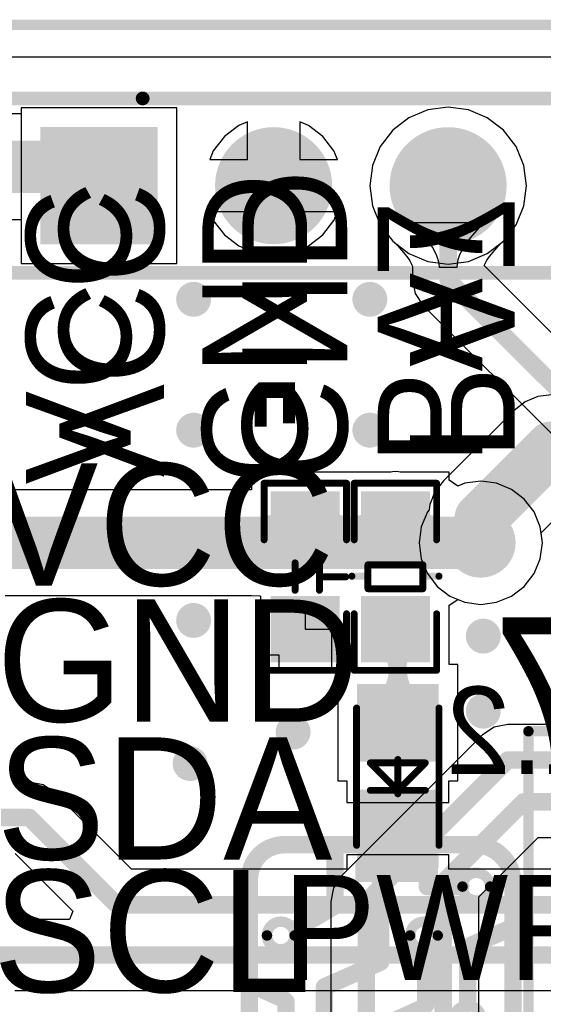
# Model space of a CAD drawing. Header units: millimetres. Extents: x -0.1 to 45.1, y -0.1 to 69.3.
# Tile 4 of 27: x 9.9 to 17.5, y 10.7 to 25.1. Entities that reach past the tile are written whole.
import ezdxf

# ---------------------------------------------------------------- set-up
doc = ezdxf.new("R2010")
doc.units = ezdxf.units.MM
for name, color, linetype in [('BottomLayer', 5, 'Continuous'), ('BottomOverlay', 54, 'Continuous'), ('BottomSolder', 6, 'Continuous'), ('KeepOutLayer', 6, 'Continuous'), ('MultiLayer', 9, 'Continuous'), ('PadHoleLayer', 156, 'Continuous'), ('TopLayer', 1, 'Continuous'), ('TopOverlay', 2, 'Continuous'), ('TopPaste', 8, 'Continuous'), ('TopSolder', 216, 'Continuous'), ('ViaHoleLayer', 16, 'Continuous')]:
    doc.layers.add(name, color=color, linetype=linetype)

# ---------------------------------------------------------------- blocks, each defined once
blk = doc.blocks.new('SSOP_28_L10_2_W5_3_P0_65_LS7_8_BL_11')
at = {"layer": 'TopOverlay', "const_width": 0.152}
for points in [[(-5.181, 2.219), (5.181, 2.219)], [(-5.181, -2.219), (-5.181, 2.219)]]:
    blk.add_lwpolyline(points, dxfattribs=at)
at = {"layer": 'TopOverlay', "const_width": 0.0762}
blk.add_lwpolyline([(-5.219, 2.219, 1), (-5.143, 2.219, 1)], format="xyb", close=True, dxfattribs=at)
blk.add_lwpolyline([(-5.219, 2.219, 1), (-5.143, 2.219, 1)], format="xyb", close=True, dxfattribs=at)
blk = doc.blocks.new('0603R_13')
at = {"layer": 'TopLayer'}
for points in [[(-1.143, -0.4), (-0.381, -0.4), (-1.143, 0.4), (-0.381, 0.4)], [(0.381, -0.4), (1.143, -0.4), (0.381, 0.4), (1.143, 0.4)]]:
    blk.add_solid(points, dxfattribs=at)
at = {"layer": 'TopOverlay'}
for points, const_width in [([(-1.362, 0.6), (-0.538, 0.6)], 0.1), ([(-1.362, 0.6), (-1.362, -0.6)], 0.1), ([(0.008, 0.634), (0.008, 0.4)], 0.102), ([(0.538, 0.6), (1.362, 0.6)], 0.1), ([(1.362, 0.6), (1.362, -0.6)], 0.1), ([(-0.174, 0.4), (0.174, 0.4)], 0.1), ([(-0.174, 0.4), (-0.174, -0.4)], 0.1), ([(0.174, 0.4), (0.174, -0.4)], 0.1), ([(-0.174, -0.4), (0.174, -0.4)], 0.1), ([(0.008, -0.4), (0.008, -0.634)], 0.102), ([(-1.362, -0.6), (-0.538, -0.6)], 0.1), ([(0.538, -0.6), (1.362, -0.6)], 0.1)]:
    blk.add_lwpolyline(points, dxfattribs=dict(at, const_width=const_width))
for points, const_width in [([(-1.387, 0.6, 1), (-1.337, 0.6, 1)], 0.05), ([(-1.387, 0.6, 1), (-1.337, 0.6, 1)], 0.05), ([(-0.563, 0.6, 1), (-0.513, 0.6, 1)], 0.05), ([(-0.017, 0.634, 1), (0.034, 0.634, 1)], 0.0508), ([(0.513, 0.6, 1), (0.563, 0.6, 1)], 0.05), ([(1.337, 0.6, 1), (1.387, 0.6, 1)], 0.05), ([(1.337, 0.6, 1), (1.387, 0.6, 1)], 0.05), ([(-0.199, 0.4, 1), (-0.149, 0.4, 1)], 0.05), ([(-0.199, 0.4, 1), (-0.149, 0.4, 1)], 0.05), ([(-0.017, 0.4, 1), (0.034, 0.4, 1)], 0.0508), ([(0.149, 0.4, 1), (0.199, 0.4, 1)], 0.05), ([(0.149, 0.4, 1), (0.199, 0.4, 1)], 0.05), ([(-0.199, -0.4, 1), (-0.149, -0.4, 1)], 0.05), ([(-0.199, -0.4, 1), (-0.149, -0.4, 1)], 0.05), ([(-0.017, -0.4, 1), (0.034, -0.4, 1)], 0.0508), ([(0.149, -0.4, 1), (0.199, -0.4, 1)], 0.05), ([(0.149, -0.4, 1), (0.199, -0.4, 1)], 0.05), ([(-1.387, -0.6, 1), (-1.337, -0.6, 1)], 0.05), ([(-1.387, -0.6, 1), (-1.337, -0.6, 1)], 0.05), ([(-0.563, -0.6, 1), (-0.513, -0.6, 1)], 0.05), ([(0.513, -0.6, 1), (0.563, -0.6, 1)], 0.05), ([(1.337, -0.6, 1), (1.387, -0.6, 1)], 0.05), ([(1.337, -0.6, 1), (1.387, -0.6, 1)], 0.05), ([(-0.017, -0.634, 1), (0.034, -0.634, 1)], 0.0508)]:
    blk.add_lwpolyline(points, format="xyb", close=True, dxfattribs=dict(at, const_width=const_width))
at = {"layer": 'TopPaste'}
for points in [[(-1.143, -0.4), (-0.381, -0.4), (-1.143, 0.4), (-0.381, 0.4)], [(0.381, -0.4), (1.143, -0.4), (0.381, 0.4), (1.143, 0.4)]]:
    blk.add_solid(points, dxfattribs=at)
at = {"layer": 'TopSolder'}
for points in [[(-1.245, -0.502), (-0.279, -0.502), (-1.245, 0.502), (-0.279, 0.502)], [(0.279, -0.502), (1.245, -0.502), (0.279, 0.502), (1.245, 0.502)]]:
    blk.add_solid(points, dxfattribs=at)
blk = doc.blocks.new('PETER_B_19')
at = {"layer": 'BottomOverlay'}
for p, q in [((1.134, 3.564), (1.086, 3.564)), ((1.231, 3.516), (1.134, 3.564)), ((1.327, 3.419), (1.231, 3.516)), ((1.424, 3.226), (1.327, 3.419)), ((-1.188, 2.21), (-1.575, 3.226)), ((-0.801, 3.226), (-1.188, 2.21)), ((-0.564, 2.549), (-0.564, 3.226)), ((-0.032, 2.742), (-0.032, 3.226)), ((0.283, 3.081), (0.379, 3.177)), ((0.379, 3.177), (0.476, 3.226)), ((0.476, 3.226), (0.621, 3.226)), ((0.621, 3.226), (0.718, 3.177)), ((0.718, 3.177), (0.815, 3.081)), ((0.815, 2.21), (0.815, 3.226)), ((1.134, 2.549), (1.424, 3.226)), ((1.714, 2.549), (1.424, 3.226)), ((0.234, 2.936), (0.283, 3.081)), ((-1.43, 2.887), (-0.946, 2.887)), ((0.234, 2.839), (0.234, 2.936)), ((-0.564, 2.742), (-0.419, 2.597)), ((-0.08, 2.597), (-0.032, 2.742)), ((0.283, 2.694), (0.234, 2.839)), ((-0.419, 2.597), (-0.322, 2.549)), ((-0.177, 2.549), (-0.08, 2.597)), ((0.379, 2.597), (0.283, 2.694)), ((0.476, 2.549), (0.379, 2.597)), ((0.718, 2.597), (0.621, 2.549)), ((0.815, 2.694), (0.718, 2.597)), ((-0.322, 2.549), (-0.177, 2.549)), ((0.621, 2.549), (0.476, 2.549))]:
    blk.add_line(p, q, dxfattribs=at)
at = {"layer": 'BottomOverlay', "const_width": 0.254}
for points in [[(-1.93, 1.129, -0.414214), (-1.341, 1.719)], [(1.361, 1.721, -0.414214), (1.359, 1.719)], [(1.454, 1.721, -0.414214), (1.905, 1.27)], [(-1.372, -2.083, -0.414214), (-1.93, -1.524)], [(1.905, -1.575, -0.414214), (1.397, -2.083)]]:
    blk.add_lwpolyline(points, format="xyb", dxfattribs=at)
for points in [[(1.359, 1.719), (-1.341, 1.719)], [(-0.51, 1.717), (-0.51, 1.016)], [(0.152, 1.719), (0.152, 0.64)], [(0.813, 1.719), (0.813, -0.014)], [(1.454, 1.721), (1.361, 1.721)], [(1.905, 1.27), (1.905, -1.575)], [(-1.93, 1.129), (-1.93, 1.096)], [(-1.93, 1.096), (-1.93, -1.473)], [(-0.51, 1.016), (-1.88, 1.016)], [(1.372, 0.94), (1.372, 0.203)], [(0.152, 0.64), (-0.612, 0.295)], [(-1.27, 0.229), (-1.27, -0.584)], [(-0.612, 0.295), (-0.66, 0.247)], [(-0.66, 0.247), (-0.66, -0.533)], [(1.425, 0.15), (1.372, 0.203)], [(1.439, 0.15), (1.425, 0.15)], [(1.829, -0.025), (1.439, 0.15)], [(0.813, -0.014), (-0.004, -0.375)], [(-0.004, -0.375), (-0.004, -2.061)], [(-1.341, -0.629), (-1.829, -0.838)], [(-1.27, -0.584), (-1.341, -0.629)], [(1.219, -0.864), (0.66, -1.194)], [(0.66, -1.194), (0.66, -2.083)], [(-0.686, -1.473), (-1.168, -1.473)], [(-0.686, -1.473), (-0.686, -2.083)], [(1.397, -2.083), (-1.372, -2.083)]]:
    blk.add_lwpolyline(points, dxfattribs=at)
at = {"layer": 'BottomOverlay'}
for points, const_width in [([(-1.404, 1.719, 1), (-1.277, 1.719, 1)], 0.127), ([(-1.404, 1.719, 1), (-1.277, 1.719, 1)], 0.127), ([(-0.574, 1.717, 1), (-0.447, 1.717, 1)], 0.127), ([(0.089, 1.719, 1), (0.216, 1.719, 1)], 0.127), ([(0.749, 1.719, 1), (0.876, 1.719, 1)], 0.127), ([(1.296, 1.719, 1), (1.423, 1.719, 1)], 0.127), ([(1.296, 1.719, 1), (1.423, 1.719, 1)], 0.127), ([(1.298, 1.721, 1), (1.425, 1.721, 1)], 0.127), ([(1.298, 1.721, 1), (1.425, 1.721, 1)], 0.127), ([(1.39, 1.721, 1), (1.517, 1.721, 1)], 0.127), ([(1.39, 1.721, 1), (1.517, 1.721, 1)], 0.127), ([(1.598, 1.194, 1), (1.196, 1.194, 1)], 0.152), ([(1.841, 1.27, 1), (1.968, 1.27, 1)], 0.127), ([(1.841, 1.27, 1), (1.968, 1.27, 1)], 0.127), ([(-1.994, 1.129, 1), (-1.867, 1.129, 1)], 0.127), ([(-1.994, 1.129, 1), (-1.867, 1.129, 1)], 0.127), ([(-1.994, 1.096, 1), (-1.867, 1.096, 1)], 0.127), ([(-1.994, 1.096, 1), (-1.867, 1.096, 1)], 0.127), ([(1.158, 1.194, 1), (1.234, 1.194, 1)], 0.0762), ([(1.56, 1.194, 1), (1.636, 1.194, 1)], 0.0762), ([(-1.943, 1.016, 1), (-1.816, 1.016, 1)], 0.127), ([(-0.574, 1.016, 1), (-0.447, 1.016, 1)], 0.127), ([(-0.574, 1.016, 1), (-0.447, 1.016, 1)], 0.127), ([(1.308, 0.94, 1), (1.435, 0.94, 1)], 0.127), ([(-1.069, 0.457, 1), (-1.471, 0.457, 1)], 0.152), ([(0.089, 0.64, 1), (0.216, 0.64, 1)], 0.127), ([(0.089, 0.64, 1), (0.216, 0.64, 1)], 0.127), ([(-1.509, 0.457, 1), (-1.433, 0.457, 1)], 0.0762), ([(-1.107, 0.457, 1), (-1.031, 0.457, 1)], 0.0762), ([(-1.333, 0.229, 1), (-1.206, 0.229, 1)], 0.127), ([(-0.724, 0.247, 1), (-0.597, 0.247, 1)], 0.127), ([(-0.724, 0.247, 1), (-0.597, 0.247, 1)], 0.127), ([(-0.675, 0.295, 1), (-0.548, 0.295, 1)], 0.127), ([(-0.675, 0.295, 1), (-0.548, 0.295, 1)], 0.127), ([(1.308, 0.203, 1), (1.435, 0.203, 1)], 0.127), ([(1.308, 0.203, 1), (1.435, 0.203, 1)], 0.127), ([(1.362, 0.15, 1), (1.489, 0.15, 1)], 0.127), ([(1.362, 0.15, 1), (1.489, 0.15, 1)], 0.127), ([(1.376, 0.15, 1), (1.503, 0.15, 1)], 0.127), ([(1.376, 0.15, 1), (1.503, 0.15, 1)], 0.127), ([(0.749, -0.014, 1), (0.876, -0.014, 1)], 0.127), ([(0.749, -0.014, 1), (0.876, -0.014, 1)], 0.127), ([(1.765, -0.025, 1), (1.892, -0.025, 1)], 0.127), ([(-0.067, -0.375, 1), (0.06, -0.375, 1)], 0.127), ([(-0.067, -0.375, 1), (0.06, -0.375, 1)], 0.127), ([(-0.724, -0.533, 1), (-0.597, -0.533, 1)], 0.127), ([(-1.405, -0.629, 1), (-1.278, -0.629, 1)], 0.127), ([(-1.405, -0.629, 1), (-1.278, -0.629, 1)], 0.127), ([(-1.333, -0.584, 1), (-1.206, -0.584, 1)], 0.127), ([(-1.333, -0.584, 1), (-1.206, -0.584, 1)], 0.127), ([(-0.434, -0.762, 1), (-0.836, -0.762, 1)], 0.152), ([(1.649, -0.762, 1), (1.247, -0.762, 1)], 0.152), ([(-1.892, -0.838, 1), (-1.765, -0.838, 1)], 0.127), ([(-0.874, -0.762, 1), (-0.798, -0.762, 1)], 0.0762), ([(-0.472, -0.762, 1), (-0.396, -0.762, 1)], 0.0762), ([(1.209, -0.762, 1), (1.285, -0.762, 1)], 0.0762), ([(1.611, -0.762, 1), (1.687, -0.762, 1)], 0.0762), ([(1.156, -0.864, 1), (1.283, -0.864, 1)], 0.127), ([(0.597, -1.194, 1), (0.724, -1.194, 1)], 0.127), ([(0.597, -1.194, 1), (0.724, -1.194, 1)], 0.127), ([(-1.196, -1.473, 1), (-1.598, -1.473, 1)], 0.152), ([(-1.994, -1.473, 1), (-1.867, -1.473, 1)], 0.127), ([(-1.994, -1.524, 1), (-1.867, -1.524, 1)], 0.127), ([(-1.636, -1.473, 1), (-1.56, -1.473, 1)], 0.0762), ([(-1.232, -1.473, 1), (-1.105, -1.473, 1)], 0.127), ([(-1.234, -1.473, 1), (-1.158, -1.473, 1)], 0.0762), ([(-0.749, -1.473, 1), (-0.622, -1.473, 1)], 0.127), ([(-0.749, -1.473, 1), (-0.622, -1.473, 1)], 0.127), ([(1.841, -1.575, 1), (1.968, -1.575, 1)], 0.127), ([(1.841, -1.575, 1), (1.968, -1.575, 1)], 0.127), ([(-1.435, -2.083, 1), (-1.308, -2.083, 1)], 0.127), ([(-1.435, -2.083, 1), (-1.308, -2.083, 1)], 0.127), ([(-0.749, -2.083, 1), (-0.622, -2.083, 1)], 0.127), ([(-0.067, -2.061, 1), (0.06, -2.061, 1)], 0.127), ([(0.597, -2.083, 1), (0.724, -2.083, 1)], 0.127), ([(1.333, -2.083, 1), (1.46, -2.083, 1)], 0.127), ([(1.333, -2.083, 1), (1.46, -2.083, 1)], 0.127)]:
    blk.add_lwpolyline(points, format="xyb", close=True, dxfattribs=dict(at, const_width=const_width))
blk = doc.blocks.new('HDR1X10_23')
at = {"layer": 'BottomLayer', "const_width": 0.75}
for points in [[(2.165, 0, 1), (2.915, 0, 1)], [(4.705, 0, 1), (5.455, 0, 1)]]:
    blk.add_lwpolyline(points, format="xyb", close=True, dxfattribs=at)
at = {"layer": 'BottomLayer'}
blk.add_solid([(-0.75, -0.75), (0.75, -0.75), (-0.75, 0.75), (0.75, 0.75)], dxfattribs=at)
at = {"layer": 'BottomSolder', "const_width": 0.852}
for points in [[(2.114, 0, 1), (2.966, 0, 1)], [(4.654, 0, 1), (5.506, 0, 1)]]:
    blk.add_lwpolyline(points, format="xyb", close=True, dxfattribs=at)
at = {"layer": 'BottomSolder'}
blk.add_solid([(-0.852, -0.852), (0.852, -0.852), (-0.852, 0.852), (0.852, 0.852)], dxfattribs=at)
at = {"layer": 'MultiLayer', "const_width": 0.75}
for points in [[(2.165, 0, 1), (2.915, 0, 1)], [(4.705, 0, 1), (5.455, 0, 1)]]:
    blk.add_lwpolyline(points, format="xyb", close=True, dxfattribs=at)
at = {"layer": 'MultiLayer'}
blk.add_solid([(-0.75, -0.75), (0.75, -0.75), (-0.75, 0.75), (0.75, 0.75)], dxfattribs=at)
at = {"layer": 'PadHoleLayer'}
for points, const_width in [([(-0.288, 0, 1), (0.288, 0, 1)], 0.575), ([(2.29, 0, 1), (2.79, 0, 1)], 0.5), ([(4.83, 0, 1), (5.33, 0, 1)], 0.5)]:
    blk.add_lwpolyline(points, format="xyb", close=True, dxfattribs=dict(at, const_width=const_width))
at = {"layer": 'TopLayer', "const_width": 0.75}
for points in [[(2.165, 0, 1), (2.915, 0, 1)], [(4.705, 0, 1), (5.455, 0, 1)]]:
    blk.add_lwpolyline(points, format="xyb", close=True, dxfattribs=at)
at = {"layer": 'TopLayer'}
blk.add_solid([(-0.75, -0.75), (0.75, -0.75), (-0.75, 0.75), (0.75, 0.75)], dxfattribs=at)
at = {"layer": 'TopOverlay', "const_width": 0.2}
for points in [[(-1.27, 1.27), (0.635, 1.27)], [(0.635, 1.27), (24.13, 1.27)], [(-1.27, -1.27), (24.13, -1.27)]]:
    blk.add_lwpolyline(points, dxfattribs=at)
at = {"layer": 'TopOverlay', "const_width": 0.1}
blk.add_lwpolyline([(0.585, 1.27, 1), (0.685, 1.27, 1)], format="xyb", close=True, dxfattribs=at)
blk.add_lwpolyline([(0.585, 1.27, 1), (0.685, 1.27, 1)], format="xyb", close=True, dxfattribs=at)
at = {"layer": 'TopSolder', "const_width": 0.852}
for points in [[(2.114, 0, 1), (2.966, 0, 1)], [(4.654, 0, 1), (5.506, 0, 1)]]:
    blk.add_lwpolyline(points, format="xyb", close=True, dxfattribs=at)
at = {"layer": 'TopSolder'}
blk.add_solid([(-0.852, -0.852), (0.852, -0.852), (-0.852, 0.852), (0.852, 0.852)], dxfattribs=at)
blk = doc.blocks.new('0603_LED_S1_25')
at = {"layer": 'TopLayer'}
for points in [[(-0.305, 0.49), (-1.235, 0.49), (-0.305, -0.49), (-1.235, -0.49)], [(1.235, 0.49), (0.305, 0.49), (1.235, -0.49), (0.305, -0.49)]]:
    blk.add_solid(points, dxfattribs=at)
at = {"layer": 'TopOverlay', "const_width": 0.1}
for points in [[(-1.014, 0.6), (0.986, 0.6)], [(0.186, 0.4), (-0.214, 0)], [(-0.214, 0.4), (-0.214, -0.4)], [(0.186, 0.4), (0.186, -0.4)], [(-0.264, 0), (0.236, 0)], [(-0.214, 0), (0.186, -0.4)], [(-1.014, -0.6), (0.986, -0.6)]]:
    blk.add_lwpolyline(points, dxfattribs=at)
at = {"layer": 'TopOverlay', "const_width": 0.05}
for points in [[(-1.039, 0.6, 1), (-0.989, 0.6, 1)], [(0.961, 0.6, 1), (1.011, 0.6, 1)], [(-0.239, 0.4, 1), (-0.189, 0.4, 1)], [(0.161, 0.4, 1), (0.211, 0.4, 1)], [(0.161, 0.4, 1), (0.211, 0.4, 1)], [(-0.289, 0, 1), (-0.239, 0, 1)], [(-0.239, 0, 1), (-0.189, 0, 1)], [(-0.239, 0, 1), (-0.189, 0, 1)], [(0.211, 0, 1), (0.261, 0, 1)], [(-0.239, -0.4, 1), (-0.189, -0.4, 1)], [(0.161, -0.4, 1), (0.211, -0.4, 1)], [(0.161, -0.4, 1), (0.211, -0.4, 1)], [(-1.039, -0.6, 1), (-0.989, -0.6, 1)], [(0.961, -0.6, 1), (1.011, -0.6, 1)]]:
    blk.add_lwpolyline(points, format="xyb", close=True, dxfattribs=at)
at = {"layer": 'TopOverlay'}
blk.add_solid([(-1.549, -0.584), (-1.249, -0.584), (-1.549, 0.616), (-1.249, 0.616)], dxfattribs=at)
at = {"layer": 'TopPaste'}
for points in [[(-0.305, 0.49), (-1.235, 0.49), (-0.305, -0.49), (-1.235, -0.49)], [(1.235, 0.49), (0.305, 0.49), (1.235, -0.49), (0.305, -0.49)]]:
    blk.add_solid(points, dxfattribs=at)
at = {"layer": 'TopSolder'}
for points in [[(-0.203, 0.592), (-1.337, 0.592), (-0.203, -0.592), (-1.337, -0.592)], [(1.337, 0.592), (0.203, 0.592), (1.337, -0.592), (0.203, -0.592)]]:
    blk.add_solid(points, dxfattribs=at)
blk = doc.blocks.new('0603C_26')
at = {"layer": 'TopLayer'}
for points in [[(-1.143, -0.4), (-0.381, -0.4), (-1.143, 0.4), (-0.381, 0.4)], [(0.381, -0.4), (1.143, -0.4), (0.381, 0.4), (1.143, 0.4)]]:
    blk.add_solid(points, dxfattribs=at)
at = {"layer": 'TopOverlay', "const_width": 0.1}
for points in [[(-0.538, 0.6), (-1.362, 0.6)], [(-1.362, -0.6), (-1.362, 0.6)], [(0, 0.229), (0, 0.591)], [(1.362, 0.6), (0.538, 0.6)], [(1.362, -0.6), (1.362, 0.6)], [(0.197, 0.206), (-0.203, 0.206)], [(0.197, -0.149), (-0.203, -0.149)], [(0, -0.571), (0, -0.171)], [(-0.538, -0.6), (-1.362, -0.6)], [(1.362, -0.6), (0.538, -0.6)]]:
    blk.add_lwpolyline(points, dxfattribs=at)
at = {"layer": 'TopOverlay', "const_width": 0.05}
for points in [[(-1.387, 0.6, 1), (-1.337, 0.6, 1)], [(-1.387, 0.6, 1), (-1.337, 0.6, 1)], [(-0.563, 0.6, 1), (-0.513, 0.6, 1)], [(-0.025, 0.591, 1), (0.025, 0.591, 1)], [(0.513, 0.6, 1), (0.563, 0.6, 1)], [(1.337, 0.6, 1), (1.387, 0.6, 1)], [(1.337, 0.6, 1), (1.387, 0.6, 1)], [(-0.228, 0.206, 1), (-0.178, 0.206, 1)], [(-0.025, 0.229, 1), (0.025, 0.229, 1)], [(0.172, 0.206, 1), (0.222, 0.206, 1)], [(-0.228, -0.149, 1), (-0.178, -0.149, 1)], [(-0.025, -0.171, 1), (0.025, -0.171, 1)], [(0.172, -0.149, 1), (0.222, -0.149, 1)], [(-1.387, -0.6, 1), (-1.337, -0.6, 1)], [(-1.387, -0.6, 1), (-1.337, -0.6, 1)], [(-0.563, -0.6, 1), (-0.513, -0.6, 1)], [(-0.025, -0.571, 1), (0.025, -0.571, 1)], [(0.513, -0.6, 1), (0.563, -0.6, 1)], [(1.337, -0.6, 1), (1.387, -0.6, 1)], [(1.337, -0.6, 1), (1.387, -0.6, 1)]]:
    blk.add_lwpolyline(points, format="xyb", close=True, dxfattribs=at)
at = {"layer": 'TopPaste'}
for points in [[(-1.143, -0.4), (-0.381, -0.4), (-1.143, 0.4), (-0.381, 0.4)], [(0.381, -0.4), (1.143, -0.4), (0.381, 0.4), (1.143, 0.4)]]:
    blk.add_solid(points, dxfattribs=at)
at = {"layer": 'TopSolder'}
for points in [[(-1.245, -0.502), (-0.279, -0.502), (-1.245, 0.502), (-0.279, 0.502)], [(0.279, -0.502), (1.245, -0.502), (0.279, 0.502), (1.245, 0.502)]]:
    blk.add_solid(points, dxfattribs=at)

msp = doc.modelspace()

# ---------------------------------------------------------------- linework, layer by layer
at = {"layer": 'BottomLayer'}
for p, q in [((3.393, 24.534), (41.607, 24.534)), ((16.15, 23.801), (15.855, 23.762)), ((16.445, 23.762), (16.15, 23.801)), ((12.201, 23.791), (9.939, 23.791)), ((9.939, 23.791), (9.939, 21.529)), ((12.201, 21.529), (12.201, 23.791)), ((15.58, 23.648), (15.343, 23.467)), ((15.855, 23.762), (15.58, 23.648)), ((16.72, 23.648), (16.445, 23.762)), ((16.957, 23.467), (16.72, 23.648)), ((13.104, 23.537), (12.894, 23.376)), ((13.229, 23.589), (13.104, 23.537)), ((13.229, 23.041), (13.229, 23.589)), ((14.116, 23.537), (13.991, 23.589)), ((13.991, 23.589), (13.991, 23.041)), ((14.326, 23.376), (14.116, 23.537)), ((12.894, 23.376), (12.733, 23.166)), ((14.487, 23.166), (14.326, 23.376)), ((15.343, 23.467), (15.162, 23.23)), ((17.138, 23.23), (16.957, 23.467)), ((15.162, 23.23), (15.048, 22.955)), ((17.252, 22.955), (17.138, 23.23)), ((12.733, 23.166), (12.681, 23.041)), ((14.539, 23.041), (14.487, 23.166)), ((12.681, 23.041), (13.229, 23.041)), ((13.991, 23.041), (14.539, 23.041)), ((15.048, 22.955), (15.009, 22.66)), ((17.291, 22.66), (17.252, 22.955)), ((15.009, 22.66), (15.048, 22.365)), ((17.252, 22.365), (17.291, 22.66)), ((15.048, 22.365), (15.162, 22.09)), ((17.138, 22.09), (17.252, 22.365)), ((13.229, 22.279), (12.681, 22.279)), ((12.681, 22.279), (12.733, 22.154)), ((13.229, 21.731), (13.229, 22.279)), ((14.539, 22.279), (13.991, 22.279)), ((13.991, 22.279), (13.991, 21.731)), ((14.487, 22.154), (14.539, 22.279)), ((12.733, 22.154), (12.894, 21.944)), ((14.326, 21.944), (14.487, 22.154)), ((15.162, 22.09), (15.343, 21.853)), ((16.957, 21.853), (17.138, 22.09)), ((12.894, 21.944), (13.104, 21.783)), ((14.116, 21.783), (14.326, 21.944)), ((15.343, 21.853), (15.58, 21.672)), ((16.72, 21.672), (16.957, 21.853)), ((13.104, 21.783), (13.229, 21.731)), ((13.991, 21.731), (14.116, 21.783)), ((15.58, 21.672), (15.855, 21.558)), ((16.445, 21.558), (16.72, 21.672)), ((9.939, 21.529), (12.201, 21.529)), ((15.855, 21.558), (16.15, 21.519)), ((16.15, 21.519), (16.445, 21.558)), ((17.269, 19.512), (17.11, 19.39)), ((17.454, 19.589), (17.269, 19.512)), ((17.653, 19.615), (17.454, 19.589)), ((17.11, 19.39), (16.081, 18.362)), ((16.081, 18.362), (15.959, 18.202)), ((15.959, 18.202), (15.882, 18.017)), ((17.502, 17.609), (17.971, 18.078)), ((15.872, 17.943), (15.848, 17.911)), ((15.882, 18.017), (15.872, 17.943)), ((15.848, 17.911), (15.758, 17.695)), ((15.758, 17.695), (15.728, 17.463)), ((17.521, 17.463), (17.502, 17.609)), ((15.728, 17.463), (15.758, 17.23)), ((17.49, 17.23), (17.521, 17.463)), ((15.758, 17.23), (15.848, 17.014)), ((17.401, 17.014), (17.49, 17.23)), ((15.848, 17.014), (15.99, 16.828)), ((17.258, 16.828), (17.401, 17.014)), ((15.99, 16.828), (16.176, 16.686)), ((17.073, 16.686), (17.258, 16.828)), ((16.176, 16.686), (16.392, 16.596)), ((16.856, 16.596), (17.073, 16.686)), ((16.392, 16.596), (16.624, 16.566)), ((16.624, 16.566), (16.856, 16.596)), ((16.82, 14.779), (16.652, 14.666)), ((17.018, 14.818), (16.82, 14.779)), ((23.127, 14.818), (17.018, 14.818)), ((16.652, 14.666), (14.594, 12.609)), ((16.596, 12.308), (17.461, 13.173)), ((17.461, 13.173), (23.737, 13.173)), ((14.594, 12.609), (14.482, 12.441)), ((14.482, 12.441), (14.443, 12.243)), ((14.443, 12.243), (14.443, 9.817)), ((16.596, 8.496), (16.596, 12.308))]:
    msp.add_line(p, q, dxfattribs=at)
for points, const_width in [([(12.319, 21.006, 1), (12.573, 21.006, 1)], 0.254), ([(14.884, 21.006, 1), (15.138, 21.006, 1)], 0.254), ([(12.319, 19.101, 1), (12.573, 19.101, 1)], 0.254), ([(14.884, 19.101, 1), (15.138, 19.101, 1)], 0.254), ([(17.462, 18.847, 1), (17.843, 18.847, 1)], 0.381), ([(17.462, 18.847, 1), (17.843, 18.847, 1)], 0.381), ([(16.434, 17.818, 1), (16.815, 17.818, 1)], 0.381), ([(16.434, 17.818, 1), (16.815, 17.818, 1)], 0.381), ([(16.37, 17.463, 1), (16.878, 17.463, 1)], 0.508), ([(16.434, 17.526, 1), (16.815, 17.526, 1)], 0.381), ([(12.319, 16.332, 1), (12.573, 16.332, 1)], 0.254), ([(16.535, 16.104, 1), (16.789, 16.104, 1)], 0.254), ([(16.535, 15.011, 1), (16.789, 15.011, 1)], 0.254), ([(13.767, 14.707, 1), (14.021, 14.707, 1)], 0.254), ([(12.268, 14.249, 1), (12.522, 14.249, 1)], 0.254), ([(16.954, 14.3, 1), (17.081, 14.3, 1)], 0.127), ([(16.954, 14.3, 1), (17.081, 14.3, 1)], 0.127), ([(17.183, 13.691, 1), (17.31, 13.691, 1)], 0.127), ([(17.183, 13.691, 1), (17.31, 13.691, 1)], 0.127), ([(16.015, 12.522, 1), (16.142, 12.522, 1)], 0.127), ([(16.015, 12.522, 1), (16.142, 12.522, 1)], 0.127), ([(14.897, 12.243, 1), (15.024, 12.243, 1)], 0.127), ([(14.897, 12.243, 1), (15.024, 12.243, 1)], 0.127)]:
    msp.add_lwpolyline(points, format="xyb", close=True, dxfattribs=dict(at, const_width=const_width))
for points, const_width in [([(16.624, 17.818), (17.653, 18.847)], 0.762), ([(17.653, 18.847), (43.612, 18.847)], 0.762), ([(16.624, 17.526), (16.624, 17.818)], 0.762), ([(14.961, 12.243), (17.018, 14.3)], 0.254), ([(17.018, 14.3), (23.495, 14.3)], 0.254), ([(16.078, 12.522), (17.247, 13.691)], 0.254), ([(17.247, 13.691), (24.105, 13.691)], 0.254), ([(16.078, 8.128), (16.078, 12.522)], 0.254), ([(14.961, 9.449), (14.961, 12.243)], 0.254)]:
    msp.add_lwpolyline(points, dxfattribs=dict(at, const_width=const_width))
at = {"layer": 'KeepOutLayer', "const_width": 0.152}
msp.add_lwpolyline([(1.099, 25), (43.809, 25)], dxfattribs=at)
at = {"layer": 'MultiLayer'}
for points, const_width in [([(12.319, 21.006, 1), (12.573, 21.006, 1)], 0.254), ([(14.884, 21.006, 1), (15.138, 21.006, 1)], 0.254), ([(12.319, 19.101, 1), (12.573, 19.101, 1)], 0.254), ([(14.884, 19.101, 1), (15.138, 19.101, 1)], 0.254), ([(16.37, 17.463, 1), (16.878, 17.463, 1)], 0.508), ([(12.319, 16.332, 1), (12.573, 16.332, 1)], 0.254), ([(16.535, 16.104, 1), (16.789, 16.104, 1)], 0.254), ([(16.535, 15.011, 1), (16.789, 15.011, 1)], 0.254), ([(13.767, 14.707, 1), (14.021, 14.707, 1)], 0.254), ([(12.268, 14.249, 1), (12.522, 14.249, 1)], 0.254)]:
    msp.add_lwpolyline(points, format="xyb", close=True, dxfattribs=dict(at, const_width=const_width))
at = {"layer": 'TopLayer'}
for p, q in [((3.393, 24.534), (41.607, 24.534)), ((16.15, 23.801), (15.855, 23.762)), ((16.445, 23.762), (16.15, 23.801)), ((9.939, 23.705), (8.255, 23.705)), ((12.201, 23.791), (9.939, 23.791)), ((9.939, 23.791), (9.939, 23.705)), ((12.201, 21.529), (12.201, 23.791)), ((15.58, 23.648), (15.343, 23.467)), ((15.855, 23.762), (15.58, 23.648)), ((16.72, 23.648), (16.445, 23.762)), ((16.957, 23.467), (16.72, 23.648)), ((13.104, 23.537), (12.894, 23.376)), ((13.229, 23.589), (13.104, 23.537)), ((13.229, 23.041), (13.229, 23.589)), ((14.116, 23.537), (13.991, 23.589)), ((13.991, 23.589), (13.991, 23.041)), ((14.326, 23.376), (14.116, 23.537)), ((12.894, 23.376), (12.733, 23.166)), ((14.487, 23.166), (14.326, 23.376)), ((15.343, 23.467), (15.162, 23.23)), ((17.138, 23.23), (16.957, 23.467)), ((15.162, 23.23), (15.048, 22.955)), ((17.252, 22.955), (17.138, 23.23)), ((12.733, 23.166), (12.681, 23.041)), ((14.539, 23.041), (14.487, 23.166)), ((12.681, 23.041), (13.229, 23.041)), ((13.991, 23.041), (14.539, 23.041)), ((15.048, 22.955), (15.009, 22.66)), ((17.291, 22.66), (17.252, 22.955)), ((15.009, 22.66), (15.048, 22.365)), ((17.252, 22.365), (17.291, 22.66)), ((15.048, 22.365), (15.162, 22.09)), ((17.138, 22.09), (17.252, 22.365)), ((13.229, 22.279), (12.681, 22.279)), ((12.681, 22.279), (12.733, 22.154)), ((13.229, 21.731), (13.229, 22.279)), ((14.539, 22.279), (13.991, 22.279)), ((13.991, 22.279), (13.991, 21.731)), ((14.487, 22.154), (14.539, 22.279)), ((8.344, 22.168), (9.939, 22.168)), ((9.939, 22.168), (9.939, 21.529)), ((12.733, 22.154), (12.894, 21.944)), ((14.326, 21.944), (14.487, 22.154)), ((15.162, 22.09), (15.343, 21.853)), ((15.701, 22.048), (15.625, 22.124)), ((15.625, 22.124), (16.675, 22.124)), ((16.675, 22.124), (16.599, 22.048)), ((16.957, 21.853), (17.138, 22.09)), ((12.894, 21.944), (13.104, 21.783)), ((14.116, 21.783), (14.326, 21.944)), ((15.828, 21.902), (15.701, 22.048)), ((16.599, 22.048), (16.472, 21.902)), ((15.343, 21.853), (15.357, 21.843)), ((15.357, 21.843), (15.416, 21.783)), ((15.88, 21.833), (15.828, 21.902)), ((15.924, 21.766), (15.88, 21.833)), ((16.42, 21.833), (16.377, 21.766)), ((16.472, 21.902), (16.42, 21.833)), ((16.884, 21.783), (16.943, 21.843)), ((16.943, 21.843), (16.957, 21.853)), ((13.104, 21.783), (13.229, 21.731)), ((13.991, 21.731), (14.116, 21.783)), ((15.416, 21.783), (15.526, 21.657)), ((15.526, 21.657), (15.562, 21.609)), ((15.959, 21.702), (15.924, 21.766)), ((15.987, 21.64), (15.959, 21.702)), ((16.341, 21.702), (16.313, 21.64)), ((16.377, 21.766), (16.341, 21.702)), ((16.738, 21.609), (16.774, 21.657)), ((16.774, 21.657), (16.884, 21.783)), ((9.939, 21.529), (12.201, 21.529)), ((15.562, 21.609), (15.591, 21.564)), ((15.591, 21.564), (15.612, 21.527)), ((15.612, 21.527), (15.625, 21.498)), ((16.007, 21.581), (15.987, 21.64)), ((16.019, 21.525), (16.007, 21.581)), ((16.023, 21.471), (16.019, 21.525)), ((16.281, 21.525), (16.277, 21.471)), ((16.293, 21.581), (16.281, 21.525)), ((16.313, 21.64), (16.293, 21.581)), ((16.675, 21.498), (16.688, 21.527)), ((16.688, 21.527), (16.709, 21.564)), ((16.709, 21.564), (16.738, 21.609)), ((15.625, 21.498), (15.632, 21.479)), ((15.632, 21.479), (15.632, 21.477)), ((15.632, 21.477), (15.632, 21.29)), ((16.277, 21.471), (16.023, 21.471)), ((16.675, 21.497), (16.675, 21.498)), ((18.269, 19.903), (16.675, 21.497)), ((15.632, 21.29), (15.671, 21.091)), ((15.671, 21.091), (15.784, 20.923)), ((15.784, 20.923), (17.757, 18.95)), ((14.003, 18.491), (13.291, 18.491)), ((13.291, 18.491), (13.291, 18.231)), ((14.053, 18.498), (14.003, 18.491)), ((14.072, 18.495), (14.053, 18.498)), ((14.091, 18.498), (14.072, 18.495)), ((14.141, 18.491), (14.091, 18.498)), ((15.314, 18.491), (14.141, 18.491)), ((15.364, 18.498), (15.314, 18.491)), ((15.383, 18.495), (15.364, 18.498)), ((15.402, 18.498), (15.383, 18.495)), ((15.452, 18.491), (15.402, 18.498)), ((16.164, 18.491), (15.452, 18.491)), ((16.164, 18.372), (16.164, 18.491)), ((16.291, 18.287), (16.164, 18.372)), ((16.624, 18.359), (16.392, 18.329)), ((16.856, 18.329), (16.624, 18.359)), ((13.291, 18.231), (9.706, 18.231)), ((16.392, 18.329), (16.291, 18.287)), ((17.073, 18.239), (16.856, 18.329)), ((17.258, 18.097), (17.073, 18.239)), ((17.401, 17.911), (17.258, 18.097)), ((17.49, 17.695), (17.401, 17.911)), ((17.521, 17.463), (17.49, 17.695)), ((17.49, 17.23), (17.521, 17.463)), ((17.401, 17.014), (17.49, 17.23)), ((17.258, 16.828), (17.401, 17.014)), ((17.073, 16.686), (17.258, 16.828)), ((9.706, 16.694), (13.287, 16.694)), ((13.287, 16.694), (13.409, 16.692)), ((13.409, 16.692), (13.418, 16.684)), ((13.418, 16.684), (13.418, 16.586)), ((16.164, 16.554), (16.291, 16.638)), ((16.291, 16.638), (16.392, 16.596)), ((16.856, 16.596), (17.073, 16.686)), ((13.418, 16.586), (14.072, 16.586)), ((14.072, 16.586), (14.072, 16.205)), ((16.164, 15.688), (16.164, 16.554)), ((16.392, 16.596), (16.624, 16.566)), ((16.624, 16.566), (16.856, 16.596)), ((14.072, 16.205), (14.453, 16.205)), ((14.453, 16.205), (14.453, 15.57)), ((13.691, 15.824), (13.418, 15.824)), ((13.418, 15.824), (13.418, 15.57)), ((13.691, 15.57), (13.691, 15.824)), ((16.289, 15.688), (16.164, 15.688)), ((16.289, 13.996), (16.289, 15.688)), ((13.418, 15.57), (13.691, 15.57)), ((14.453, 15.57), (14.547, 15.57)), ((14.547, 15.57), (14.547, 13.996)), ((10.058, 13.98), (9.847, 13.98)), ((10.256, 13.941), (10.058, 13.98)), ((10.424, 13.829), (10.256, 13.941)), ((14.547, 13.996), (14.674, 13.996)), ((14.674, 13.996), (14.674, 13.683)), ((16.162, 13.683), (16.162, 13.996)), ((16.162, 13.996), (16.289, 13.996)), ((11.543, 12.71), (10.424, 13.829)), ((14.674, 13.683), (15.418, 13.683)), ((15.418, 13.683), (16.162, 13.683)), ((9.851, 12.937), (10.69, 12.098)), ((15.418, 12.921), (14.674, 12.921)), ((14.674, 12.921), (14.674, 12.71)), ((16.162, 12.921), (15.418, 12.921)), ((16.162, 12.71), (16.162, 12.921)), ((14.674, 12.71), (11.543, 12.71)), ((25.707, 12.71), (16.162, 12.71)), ((10.69, 12.098), (10.641, 11.98)), ((10.641, 11.98), (9.847, 11.98)), ((9.847, 10.945), (24.866, 10.945))]:
    msp.add_line(p, q, dxfattribs=at)
for points, const_width in [([(7.696, 22.936), (10.794, 22.936)], 0.762), ([(10.794, 22.936), (11.07, 22.66)], 0.762), ([(16.15, 21.29), (16.15, 22.66)], 0.254), ([(16.15, 21.29), (18.275, 19.165)], 0.254), ([(7.575, 17.463), (16.624, 17.463)], 0.762), ([(15.383, 16.205), (15.418, 16.17)], 0.254), ([(15.418, 14.842), (15.418, 16.17)], 0.254), ([(7.575, 13.463), (10.058, 13.463)], 0.254), ([(10.058, 13.463), (11.328, 12.192)], 0.254), ([(11.328, 12.192), (26.075, 12.192)], 0.254), ([(7.575, 11.463), (25.425, 11.463)], 0.254)]:
    msp.add_lwpolyline(points, dxfattribs=dict(at, const_width=const_width))
for points, const_width in [([(10.603, 22.936, 1), (10.984, 22.936, 1)], 0.381), ([(10.603, 22.936, 1), (10.984, 22.936, 1)], 0.381), ([(10.88, 22.66, 1), (11.261, 22.66, 1)], 0.381), ([(16.087, 22.66, 1), (16.214, 22.66, 1)], 0.127), ([(16.087, 21.29, 1), (16.214, 21.29, 1)], 0.127), ([(16.087, 21.29, 1), (16.214, 21.29, 1)], 0.127), ([(12.319, 21.006, 1), (12.573, 21.006, 1)], 0.254), ([(14.884, 21.006, 1), (15.138, 21.006, 1)], 0.254), ([(12.319, 19.101, 1), (12.573, 19.101, 1)], 0.254), ([(14.884, 19.101, 1), (15.138, 19.101, 1)], 0.254), ([(13.862, 17.729, 1), (14.243, 17.729, 1)], 0.381), ([(13.9, 17.729, 1), (14.281, 17.729, 1)], 0.381), ([(15.173, 17.729, 1), (15.554, 17.729, 1)], 0.381), ([(15.211, 17.729, 1), (15.592, 17.729, 1)], 0.381), ([(16.37, 17.463, 1), (16.878, 17.463, 1)], 0.508), ([(13.218, 17.463, 1), (13.599, 17.463, 1)], 0.381), ([(14.53, 17.463, 1), (14.911, 17.463, 1)], 0.381), ([(14.544, 17.463, 1), (14.925, 17.463, 1)], 0.381), ([(15.855, 17.463, 1), (16.236, 17.463, 1)], 0.381), ([(16.434, 17.463, 1), (16.815, 17.463, 1)], 0.381), ([(12.319, 16.332, 1), (12.573, 16.332, 1)], 0.254), ([(16.535, 16.104, 1), (16.789, 16.104, 1)], 0.254), ([(15.319, 16.205, 1), (15.446, 16.205, 1)], 0.127), ([(15.354, 16.17, 1), (15.481, 16.17, 1)], 0.127), ([(15.354, 16.17, 1), (15.481, 16.17, 1)], 0.127), ([(15.159, 16.026, 1), (15.286, 16.026, 1)], 0.127), ([(15.518, 16.026, 1), (15.645, 16.026, 1)], 0.127), ([(15.354, 15.658, 1), (15.481, 15.658, 1)], 0.127), ([(15.354, 15.658, 1), (15.481, 15.658, 1)], 0.127), ([(15.354, 15.63, 1), (15.481, 15.63, 1)], 0.127), ([(15.354, 15.554, 1), (15.481, 15.554, 1)], 0.127), ([(15.115, 15.081, 1), (15.242, 15.081, 1)], 0.127), ([(15.593, 15.081, 1), (15.72, 15.081, 1)], 0.127), ([(16.535, 15.011, 1), (16.789, 15.011, 1)], 0.254), ([(13.767, 14.707, 1), (14.021, 14.707, 1)], 0.254), ([(15.354, 14.842, 1), (15.481, 14.842, 1)], 0.127), ([(12.268, 14.249, 1), (12.522, 14.249, 1)], 0.254), ([(9.994, 13.463, 1), (10.121, 13.463, 1)], 0.127), ([(9.994, 13.463, 1), (10.121, 13.463, 1)], 0.127), ([(11.265, 12.192, 1), (11.392, 12.192, 1)], 0.127), ([(11.265, 12.192, 1), (11.392, 12.192, 1)], 0.127)]:
    msp.add_lwpolyline(points, format="xyb", close=True, dxfattribs=dict(at, const_width=const_width))
for points, const_width in [([(14.053, 17.729, -0.198912), (13.409, 17.463)], 0.762), ([(14.734, 17.463, -0.198912), (14.091, 17.729)], 0.762), ([(15.364, 17.729, -0.198912), (14.72, 17.463)], 0.762), ([(16.046, 17.463, -0.198912), (15.402, 17.729)], 0.762), ([(15.222, 16.026, -0.198912), (15.418, 15.554)], 0.254), ([(15.418, 15.63, -0.198912), (15.582, 16.026)], 0.254), ([(15.418, 15.658, -0.198912), (15.179, 15.081)], 0.254), ([(15.657, 15.081, -0.198912), (15.418, 15.658)], 0.254)]:
    msp.add_lwpolyline(points, format="xyb", dxfattribs=dict(at, const_width=const_width))
at = {"layer": 'ViaHoleLayer'}
for points, const_width in [([(12.383, 21.006, 1), (12.509, 21.006, 1)], 0.127), ([(14.948, 21.006, 1), (15.075, 21.006, 1)], 0.127), ([(12.383, 19.101, 1), (12.509, 19.101, 1)], 0.127), ([(14.948, 19.101, 1), (15.075, 19.101, 1)], 0.127), ([(16.497, 17.463, 1), (16.751, 17.463, 1)], 0.254), ([(12.383, 16.332, 1), (12.509, 16.332, 1)], 0.127), ([(16.599, 16.104, 1), (16.726, 16.104, 1)], 0.127), ([(16.599, 15.011, 1), (16.726, 15.011, 1)], 0.127), ([(13.83, 14.707, 1), (13.957, 14.707, 1)], 0.127), ([(12.332, 14.249, 1), (12.459, 14.249, 1)], 0.127)]:
    msp.add_lwpolyline(points, format="xyb", close=True, dxfattribs=dict(at, const_width=const_width))

# ---------------------------------------------------------------- block references
for name, p, rotation in [('HDR1X10_23', (11.07, 22.66), 360), ('0603C_26', (14.072, 16.967), 270), ('0603R_13', (15.383, 16.967), 90), ('SSOP_28_L10_2_W5_3_P0_65_LS7_8_BL_11', (22.5, 12.5), 360), ('0603_LED_S1_25', (15.418, 14.072), 90), ('PETER_B_19', (15.163, 10.984), 180)]:
    msp.add_blockref(name, p, dxfattribs=dict(rotation=rotation))

# ---------------------------------------------------------------- texts
at = {"layer": 'BottomOverlay', "text_generation_flag": 2}
for s, height, rotation, p in [('GND', 1.524, 270, (13.157, 18.364)), ('PA7', 1.524, 270, (15.596, 18.669)), ('VCC', 1.524, 270, (10.49, 18.415)), ('SG-IO-E017', 2.286, 360, (33.611, 14.09)), ('REV1.2', 1.27, 360, (21.971, 14.097))]:
    msp.add_text(s, height=height, rotation=rotation, dxfattribs=at).set_placement(p)
at = {"layer": 'TopOverlay'}
for s, height, rotation, p in [('GND', 1.524, 90, (14.097, 18.313)), ('PA7', 1.524, 90, (16.65, 18.596)), ('VCC', 1.524, 90, (11.532, 18.313)), ('VCC', 1.778, 360, (9.474, 16.84)), ('GND', 1.778, 360, (9.576, 14.859)), ('SDA', 1.778, 360, (9.576, 12.852)), ('SCL', 1.778, 360, (9.525, 10.922)), ('PWR', 1.524, 360, (13.741, 11.1))]:
    msp.add_text(s, height=height, rotation=rotation, dxfattribs=at).set_placement(p)

doc.saveas('drawing.dxf')
